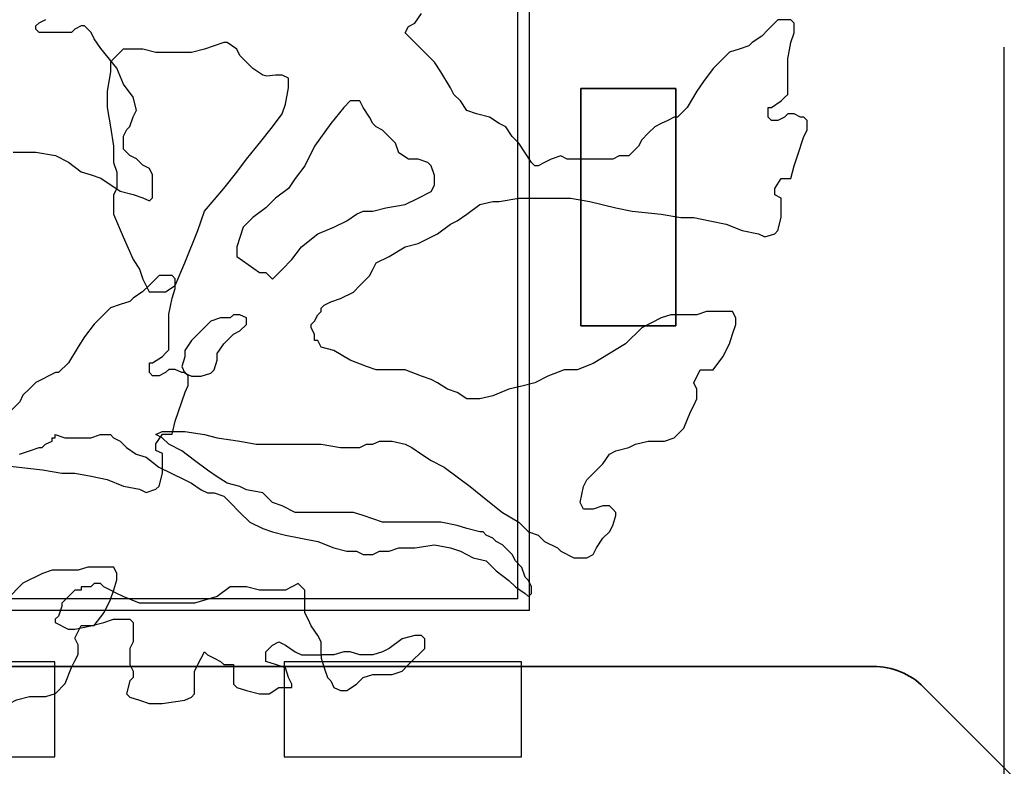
# Model space of a CAD drawing. Extents: x 4743276 to 9726129, y -4307434 to -1665362.
# Tile 88 of 121: x 4852170 to 4856319, y -1806662 to -1803515. Entities that reach past the tile are written whole.
import ezdxf

# ---------------------------------------------------------------- set-up
doc = ezdxf.new("R2010")
doc.units = 0
doc.header["$MEASUREMENT"] = 0
doc.layers.get('0').update_dxf_attribs({"linetype": 'CONTINUOUS'})
doc.layers.get('Defpoints').update_dxf_attribs({"color": 61, "linetype": 'CONTINUOUS'})
for name, color, linetype in [('-_48_-', 76, 'CONTINUOUS'), ('siete', 6, 'CONTINUOUS'), ('TENKÁ', 7, 'CONTINUOUS'), ('ZARIADENIE', 47, 'CONTINUOUS'), ('ZARIADOVACIE', 144, 'CONTINUOUS')]:
    doc.layers.add(name, color=color, linetype=linetype)
doc.styles.add('Style-Arial', font='arial.ttf')
doc.dimstyles.new('STANDARD 200', dxfattribs={"dimtxt": 600, "dimasz": 700, "dimexe": 10, "dimexo": 200, "dimgap": 100, "dimtad": 1, "dimdsep": 46, "dimlunit": 6, "dimtxsty": 'Style-Arial', "dimblk": 'ARCHTICK', "dimblk1": 'OBLIQUE', "dimblk2": 'ARCHTICK', "dimcen": 2.5, "dimse1": 1, "dimse2": 1, "dimadec": 0, "dimazin": 0, "dimtfac": 1, "dimtmove": 1, "dimatfit": 3, "dimldrblk": 'OBLIQUE', "dimfxl": 1, "dimtolj": 1, "dimtzin": 0, "dimarcsym": 0})

# ---------------------------------------------------------------- blocks, each defined once
blk = doc.blocks.new('St4f')
at = {"linetype": 'Continuous'}
for p, q in [((1975.5, 1327), (1989.1, 1340.7)), ((1989.1, 1340.7), (2016.4, 1354.3)), ((1975.5, 1313.4), (1975.5, 1327)), ((1989.1, 1299.7), (1975.5, 1313.4)), ((2030.1, 1299.7), (1989.1, 1299.7)), ((2084.7, 1299.7), (2030.1, 1299.7)), ((2125.6, 1299.7), (2084.7, 1299.7)), ((2139.3, 1313.4), (2125.6, 1299.7)), ((2166.6, 1327), (2139.3, 1313.4)), ((2180.3, 1327), (2166.6, 1327)), ((2193.9, 1313.4), (2180.3, 1327)), ((2207.6, 1299.7), (2193.9, 1313.4)), ((2221.2, 1272.4), (2207.6, 1299.7)), ((2248.5, 1231.4), (2221.2, 1272.4)), ((2316.8, 1149.5), (2248.5, 1231.4)), ((2344.1, 1081.2), (2316.8, 1149.5)), ((2385.1, 1026.6), (2344.1, 1081.2)), ((2398.7, 972), (2385.1, 1026.6)), ((2385.1, 944.7), (2398.7, 972)), ((2371.4, 903.7), (2385.1, 944.7)), ((2344.1, 862.8), (2357.8, 890.1)), ((2357.8, 890.1), (2371.4, 903.7)), ((2344.1, 849.1), (2344.1, 862.8)), ((2344.1, 835.5), (2344.1, 849.1)), ((2344.1, 808.2), (2344.1, 835.5)), ((1879.9, 794.5), (1920.8, 794.5)), ((1920.8, 794.5), (1975.5, 794.5)), ((1975.5, 794.5), (2057.4, 780.8)), ((2371.4, 780.8), (2344.1, 808.2)), ((2057.4, 780.8), (2112, 753.5)), ((2112, 753.5), (2166.6, 712.6)), ((2398.7, 767.2), (2371.4, 780.8)), ((2426, 739.9), (2398.7, 767.2)), ((2166.6, 712.6), (2207.6, 698.9)), ((2453.3, 726.2), (2426, 739.9)), ((2467, 698.9), (2453.3, 726.2)), ((2207.6, 698.9), (2248.5, 685.3)), ((2248.5, 685.3), (2330.5, 630.7)), ((2467, 671.6), (2467, 698.9)), ((2467, 630.7), (2467, 671.6)), ((2330.5, 630.7), (2385.1, 617)), ((2467, 617), (2467, 630.7)), ((2385.1, 617), (2426, 603.3)), ((2426, 603.3), (2453.3, 589.7)), ((2453.3, 589.7), (2467, 603.3)), ((2467, 603.3), (2467, 617)), ((965.1, 262), (992.4, 303)), ((937.8, 248.3), (965.1, 262)), ((2494.3, 275.7), (2453.3, 234.7)), ((2521.6, 275.7), (2494.3, 275.7)), ((2548.9, 275.7), (2521.6, 275.7)), ((2562.6, 262), (2548.9, 275.7)), ((2562.6, 221), (2562.6, 262)), ((924.1, 221), (937.8, 248.3)), ((937.8, 207.4), (924.1, 221)), ((2453.3, 234.7), (2426, 207.4)), ((2548.9, 180.1), (2562.6, 221)), ((118.5, 166.2), (77.6, 152.6)), ((159.5, 179.9), (118.5, 166.2)), ((173.1, 179.9), (159.5, 179.9)), ((214.1, 152.6), (173.1, 179.9)), ((951.4, 193.7), (937.8, 207.4)), ((965.1, 180.1), (951.4, 193.7)), ((992.4, 152.8), (965.1, 180.1)), ((2371.4, 166.4), (2330.5, 152.8)), ((2385.1, 180.1), (2371.4, 166.4)), ((2426, 207.4), (2385.1, 180.1)), ((2535.3, 111.8), (2548.9, 180.1)), ((-263.8, 152.6), (-304.8, 111.6)), ((-236.5, 152.6), (-263.8, 152.6)), ((-181.9, 152.6), (-236.5, 152.6)), ((-127.3, 138.9), (-181.9, 152.6)), ((-72.6, 138.9), (-127.3, 138.9)), ((22.9, 138.9), (-72.6, 138.9)), ((77.6, 152.6), (22.9, 138.9)), ((227.7, 125.3), (214.1, 152.6)), ((255.1, 98), (227.7, 125.3)), ((1047, 98.1), (992.4, 152.8)), ((2289.5, 139.1), (2262.2, 111.8)), ((2330.5, 152.8), (2289.5, 139.1)), ((-304.8, 111.6), (-318.4, 98)), ((-318.4, 98), (-318.4, 57)), ((282.4, 70.7), (255.1, 98)), ((1074.3, 57.2), (1047, 98.1)), ((2262.2, 111.8), (2221.2, 70.8)), ((2535.3, 57.2), (2535.3, 111.8)), ((-318.4, 57), (-332.1, -24.8)), ((323.3, 43.4), (282.4, 70.7)), ((340.2, 38), (323.3, 43.4)), ((377.9, 43.4), (340.2, 38)), ((405.2, 43.4), (377.9, 43.4)), ((432.6, 29.8), (405.2, 43.4)), ((1115.3, -11.1), (1074.3, 57.2)), ((2221.2, 70.8), (2180.3, 16.2)), ((2535.3, 16.2), (2535.3, 57.2)), ((340.2, 38), (340.2, 38)), ((340.2, 38), (340.2, 38)), ((340.2, 38), (340.2, 38)), ((340.2, 38), (340.2, 38)), ((340.2, 38), (340.2, 38)), ((340.2, 38), (340.2, 38)), ((340.2, 38), (340.2, 38)), ((340.2, 38), (340.2, 38)), ((340.2, 38), (340.2, 38)), ((340.2, 38), (340.2, 38)), ((432.6, 2.5), (432.6, 29.8)), ((432.6, -11.2), (432.6, 2.5)), ((2180.3, 16.2), (2153, -24.7)), ((2535.3, -11.1), (2535.3, 16.2)), ((-332.1, -24.8), (-332.1, -93.1)), ((418.9, -79.4), (432.6, -11.2)), ((1128.9, -38.4), (1115.3, -11.1)), ((1156.2, -65.7), (1128.9, -38.4)), ((2153, -24.7), (2112, -93)), ((2521.6, -52), (2535.3, -38.4)), ((2535.3, -38.4), (2535.3, -11.1)), ((405.2, -120.3), (418.9, -79.4)), ((692, -65.7), (664.7, -93)), ((719.3, -65.7), (692, -65.7)), ((732.9, -65.7), (719.3, -65.7)), ((746.6, -93), (732.9, -65.7)), ((1183.5, -106.7), (1156.2, -65.7)), ((2467, -93), (2508, -65.7)), ((2508, -65.7), (2521.6, -52)), ((-332.1, -93.1), (-318.4, -174.9)), ((364.3, -174.9), (405.2, -120.3)), ((664.7, -93), (610.1, -161.3)), ((773.9, -134), (746.6, -93)), ((1224.5, -120.3), (1183.5, -106.7)), ((1279.1, -134), (1224.5, -120.3)), ((2112, -93), (2071, -134)), ((2453.3, -134), (2453.3, -93)), ((2453.3, -93), (2467, -93)), ((2535.3, -120.3), (2521.6, -134)), ((2548.9, -120.3), (2535.3, -120.3)), ((2562.6, -120.3), (2548.9, -120.3)), ((2589.9, -134), (2562.6, -120.3)), ((610.1, -161.3), (541.8, -256.9)), ((787.6, -161.3), (773.9, -134)), ((801.2, -174.9), (787.6, -161.3)), ((1320.1, -161.3), (1279.1, -134)), ((1347.4, -174.9), (1320.1, -161.3)), ((2002.8, -161.3), (1975.5, -174.9)), ((2030.1, -147.6), (2002.8, -161.3)), ((2057.4, -134), (2030.1, -147.6)), ((2071, -134), (2057.4, -134)), ((2467, -147.6), (2453.3, -134)), ((2494.3, -147.6), (2467, -147.6)), ((2521.6, -134), (2494.3, -147.6)), ((2603.5, -134), (2589.9, -134)), ((2617.2, -147.6), (2603.5, -134)), ((2617.2, -188.6), (2617.2, -147.6)), ((-318.4, -174.9), (-304.8, -256.8)), ((309.7, -243.2), (364.3, -174.9)), ((828.5, -188.6), (801.2, -174.9)), ((883.1, -243.2), (828.5, -188.6)), ((1374.7, -215.9), (1347.4, -174.9)), ((1948.1, -202.2), (1920.8, -229.5)), ((1975.5, -174.9), (1948.1, -202.2)), ((2603.5, -215.9), (2617.2, -188.6)), ((255.1, -311.4), (309.7, -243.2)), ((896.8, -284.2), (883.1, -243.2)), ((1402, -243.2), (1374.7, -215.9)), ((1456.6, -325.1), (1402, -243.2)), ((1920.8, -229.5), (1907.2, -256.9)), ((2576.2, -297.8), (2603.5, -215.9)), ((-304.8, -256.8), (-304.8, -325)), ((541.8, -256.9), (500.8, -338.8)), ((937.8, -311.5), (896.8, -284.2)), ((1907.2, -256.9), (1866.2, -297.8)), ((-304.8, -325), (-291.1, -366)), ((214.1, -366), (255.1, -311.4)), ((978.7, -311.5), (937.8, -311.5)), ((1019.7, -325.1), (978.7, -311.5)), ((1033.3, -338.8), (1019.7, -325.1)), ((1470.3, -338.8), (1456.6, -325.1)), ((1511.2, -325.1), (1483.9, -338.8)), ((1538.5, -311.5), (1511.2, -325.1)), ((1579.5, -297.8), (1538.5, -311.5)), ((1606.8, -311.5), (1579.5, -297.8)), ((1661.4, -311.5), (1606.8, -311.5)), ((1702.4, -311.5), (1661.4, -311.5)), ((1743.3, -311.5), (1702.4, -311.5)), ((1798, -311.5), (1743.3, -311.5)), ((1825.3, -297.8), (1798, -311.5)), ((1866.2, -297.8), (1825.3, -297.8)), ((2562.6, -338.8), (2576.2, -297.8)), ((-291.1, -366), (-291.1, -420.6)), ((159.5, -434.2), (214.1, -366)), ((500.8, -338.8), (459.9, -393.4)), ((1047, -379.7), (1033.3, -338.8)), ((1483.9, -338.8), (1470.3, -338.8)), ((2548.9, -393.4), (2562.6, -338.8)), ((459.9, -393.4), (432.6, -434.4)), ((1047, -420.7), (1047, -379.7)), ((2480.7, -434.4), (2508, -393.4)), ((2508, -393.4), (2535.3, -393.4)), ((2535.3, -393.4), (2548.9, -393.4)), ((-291.1, -434.2), (-304.8, -461.5)), ((-291.1, -420.6), (-291.1, -434.2)), ((77.6, -529.7), (159.5, -434.2)), ((432.6, -434.4), (377.9, -475.3)), ((978.7, -475.3), (1033.3, -448)), ((1033.3, -448), (1047, -420.7)), ((2480.7, -461.7), (2480.7, -434.4)), ((-304.8, -461.5), (-304.8, -516.1)), ((377.9, -475.3), (337, -516.3)), ((924.1, -502.6), (978.7, -475.3)), ((1238.1, -502.6), (1292.8, -489)), ((1292.8, -489), (1320.1, -489)), ((1320.1, -489), (1402, -475.3)), ((1402, -475.3), (1470.3, -475.3)), ((1470.3, -475.3), (1538.5, -475.3)), ((1538.5, -475.3), (1620.4, -475.3)), ((1620.4, -475.3), (1702.4, -489)), ((1702.4, -489), (1811.6, -516.3)), ((2508, -475.3), (2480.7, -461.7)), ((2508, -502.6), (2508, -475.3)), ((-304.8, -516.1), (-304.8, -543.4)), ((50.2, -611.6), (77.6, -529.7)), ((337, -516.3), (282.4, -557.2)), ((719.3, -543.6), (746.6, -529.9)), ((746.6, -529.9), (787.6, -529.9)), ((787.6, -529.9), (842.2, -516.3)), ((842.2, -516.3), (924.1, -502.6)), ((1183.5, -543.6), (1238.1, -502.6)), ((1811.6, -516.3), (1879.9, -529.9)), ((1879.9, -529.9), (2002.8, -543.6)), ((2508, -529.9), (2508, -502.6)), ((2508, -557.2), (2508, -529.9)), ((-304.8, -543.4), (-263.8, -638.9)), ((282.4, -557.2), (241.4, -598.2)), ((623.7, -598.2), (678.3, -570.9)), ((678.3, -570.9), (719.3, -543.6)), ((1115.3, -584.5), (1142.6, -570.9)), ((1142.6, -570.9), (1183.5, -543.6)), ((2002.8, -543.6), (2084.7, -557.2)), ((2084.7, -557.2), (2139.3, -557.2)), ((2139.3, -557.2), (2207.6, -570.9)), ((2207.6, -570.9), (2275.8, -584.5)), ((2494.3, -611.9), (2508, -557.2)), ((-4.4, -748), (50.2, -611.6)), ((241.4, -598.2), (214.1, -680.1)), ((555.4, -625.5), (623.7, -598.2)), ((1060.6, -625.5), (1115.3, -584.5)), ((2275.8, -584.5), (2344.1, -611.9)), ((2344.1, -611.9), (2412.4, -625.5)), ((2480.7, -625.5), (2494.3, -611.9)), ((-263.8, -638.9), (-222.8, -734.4)), ((487.2, -680.1), (555.4, -625.5)), ((978.7, -666.5), (1060.6, -625.5)), ((2412.4, -625.5), (2439.7, -639.2)), ((2439.7, -639.2), (2480.7, -625.5)), ((214.1, -680.1), (214.1, -721.1)), ((446.2, -734.7), (487.2, -680.1)), ((855.8, -721.1), (924.1, -680.1)), ((924.1, -680.1), (978.7, -666.5)), ((-222.8, -734.4), (-195.5, -775.3)), ((214.1, -721.1), (309.7, -789.4)), ((405.2, -775.7), (446.2, -734.7)), ((801.2, -748.4), (855.8, -721.1)), ((-195.5, -775.3), (-181.9, -816.3)), ((-45.3, -843.6), (-4.4, -748)), ((364.3, -816.7), (405.2, -775.7)), ((773.9, -803), (787.6, -775.7)), ((787.6, -775.7), (801.2, -748.4)), ((-181.9, -816.3), (-154.6, -870.9)), ((309.7, -789.4), (337, -789.4)), ((337, -789.4), (350.6, -803)), ((350.6, -803), (364.3, -816.7)), ((732.9, -844), (773.9, -803)), ((-154.6, -870.9), (-140.9, -870.9)), ((-140.9, -870.9), (-86.3, -870.9)), ((-86.3, -870.9), (-45.3, -843.6)), ((705.6, -871.3), (732.9, -844)), ((582.7, -925.9), (610.1, -912.2)), ((610.1, -912.2), (651, -898.6)), ((651, -898.6), (705.6, -871.3)), ((555.4, -966.9), (569.1, -953.2)), ((569.1, -939.6), (582.7, -925.9)), ((569.1, -953.2), (569.1, -939.6)), ((2193.9, -953.2), (2153, -966.9)), ((2262.2, -953.2), (2193.9, -953.2)), ((2303.2, -953.2), (2262.2, -953.2)), ((2316.8, -980.5), (2303.2, -953.2)), ((104.9, -994.2), (63.9, -1035.1)), ((145.8, -980.5), (104.9, -994.2)), ((186.8, -980.5), (145.8, -980.5)), ((200.4, -966.9), (186.8, -980.5)), ((227.7, -966.9), (200.4, -966.9)), ((255.1, -980.5), (227.7, -966.9)), ((255.1, -994.2), (255.1, -980.5)), ((255.1, -1007.8), (255.1, -994.2)), ((528.1, -1007.8), (541.8, -994.2)), ((541.8, -994.2), (555.4, -966.9)), ((2002.8, -980.5), (1920.8, -1021.5)), ((2043.7, -966.9), (2002.8, -980.5)), ((2098.3, -966.9), (2043.7, -966.9)), ((2153, -966.9), (2098.3, -966.9)), ((2316.8, -1007.8), (2316.8, -980.5)), ((63.9, -1035.1), (22.9, -1076.1)), ((200.4, -1048.8), (227.7, -1035.1)), ((227.7, -1035.1), (255.1, -1007.8)), ((528.1, -1021.5), (528.1, -1007.8)), ((541.8, -1048.8), (528.1, -1021.5)), ((1920.8, -1021.5), (1852.6, -1089.7)), ((2303.2, -1048.8), (2316.8, -1007.8)), ((22.9, -1076.1), (-4.4, -1117.1)), ((159.5, -1089.7), (200.4, -1048.8)), ((541.8, -1062.4), (541.8, -1048.8)), ((541.8, -1076.1), (541.8, -1062.4)), ((555.4, -1076.1), (541.8, -1076.1)), ((569.1, -1103.4), (555.4, -1076.1)), ((2289.5, -1089.7), (2303.2, -1048.8)), ((-4.4, -1117.1), (-4.4, -1144.4)), ((132.2, -1130.7), (159.5, -1089.7)), ((623.7, -1117.1), (569.1, -1103.4)), ((692, -1158), (623.7, -1117.1)), ((1852.6, -1089.7), (1716, -1171.7)), ((2262.2, -1144.4), (2289.5, -1089.7)), ((-4.4, -1144.4), (-18, -1185.3)), ((118.5, -1199), (132.2, -1158)), ((132.2, -1158), (132.2, -1130.7)), ((760.3, -1185.3), (692, -1158)), ((2221.2, -1199), (2262.2, -1144.4)), ((-18, -1185.3), (-4.4, -1212.6)), ((104.9, -1212.6), (118.5, -1199)), ((801.2, -1199), (760.3, -1185.3)), ((869.5, -1199), (801.2, -1199)), ((924.1, -1199), (869.5, -1199)), ((992.4, -1226.3), (924.1, -1199)), ((1593.1, -1199), (1524.9, -1226.3)), ((1647.8, -1199), (1593.1, -1199)), ((1716, -1171.7), (1647.8, -1199)), ((2139.3, -1253.6), (2166.6, -1199)), ((2166.6, -1199), (2180.3, -1199)), ((2180.3, -1199), (2221.2, -1199)), ((-4.4, -1212.6), (22.9, -1226.3)), ((22.9, -1226.3), (50.2, -1226.3)), ((50.2, -1226.3), (63.9, -1226.3)), ((63.9, -1226.3), (104.9, -1212.6)), ((1033.3, -1239.9), (992.4, -1226.3)), ((1060.6, -1253.6), (1033.3, -1239.9)), ((1524.9, -1226.3), (1470.3, -1253.6)), ((1101.6, -1280.9), (1060.6, -1253.6)), ((1142.6, -1294.6), (1101.6, -1280.9)), ((1361, -1280.9), (1292.8, -1308.2)), ((1415.6, -1267.2), (1361, -1280.9)), ((1470.3, -1253.6), (1415.6, -1267.2)), ((2153, -1280.9), (2139.3, -1253.6)), ((2153, -1321.9), (2153, -1280.9)), ((1183.5, -1321.9), (1142.6, -1294.6)), ((1238.1, -1321.9), (1183.5, -1321.9)), ((1292.8, -1308.2), (1238.1, -1321.9)), ((2139.3, -1349.2), (2153, -1321.9)), ((2125.6, -1376.5), (2139.3, -1349.2)), ((2098.3, -1444.7), (2125.6, -1376.5)), ((2057.4, -1485.7), (2098.3, -1444.7)), ((-564.2, -1499.4), (-564.2, -1485.7)), ((-564.2, -1485.7), (-550.5, -1485.7)), ((-550.5, -1485.7), (-550.5, -1472.1)), ((-550.5, -1472.1), (-509.6, -1485.7)), ((-509.6, -1485.7), (-454.9, -1485.7)), ((-454.9, -1485.7), (-400.3, -1485.7)), ((-400.3, -1485.7), (-359.4, -1472.1)), ((-359.4, -1472.1), (-345.7, -1472.1)), ((-345.7, -1472.1), (-318.4, -1472.1)), ((-318.4, -1472.1), (-304.8, -1485.7)), ((-304.8, -1485.7), (-277.4, -1499.4)), ((-127.3, -1472.1), (-99.9, -1458.4)), ((-99.9, -1485.7), (-127.3, -1472.1)), ((-99.9, -1458.4), (-72.6, -1458.4)), ((-72.6, -1513), (-99.9, -1485.7)), ((-72.6, -1458.4), (-4.4, -1458.4)), ((-4.4, -1458.4), (77.6, -1472.1)), ((77.6, -1472.1), (132.2, -1485.7)), ((132.2, -1485.7), (227.7, -1499.4)), ((2016.4, -1499.4), (2057.4, -1485.7)), ((-659.8, -1540.3), (-618.8, -1526.7)), ((-618.8, -1526.7), (-605.1, -1526.7)), ((-605.1, -1526.7), (-591.5, -1513)), ((-591.5, -1513), (-564.2, -1499.4)), ((-277.4, -1499.4), (-250.1, -1526.7)), ((-250.1, -1526.7), (-209.2, -1554)), ((-18, -1540.3), (-72.6, -1513)), ((227.7, -1499.4), (296, -1513)), ((296, -1513), (364.3, -1513)), ((364.3, -1513), (446.2, -1513)), ((446.2, -1513), (569.1, -1513)), ((569.1, -1513), (651, -1526.7)), ((651, -1526.7), (719.3, -1526.7)), ((719.3, -1526.7), (732.9, -1526.7)), ((732.9, -1526.7), (760.3, -1513)), ((760.3, -1513), (787.6, -1513)), ((787.6, -1513), (814.9, -1499.4)), ((814.9, -1499.4), (842.2, -1499.4)), ((842.2, -1499.4), (869.5, -1499.4)), ((869.5, -1499.4), (924.1, -1513)), ((924.1, -1513), (951.4, -1526.7)), ((951.4, -1526.7), (992.4, -1554)), ((1811.6, -1540.3), (1866.2, -1526.7)), ((1866.2, -1526.7), (1893.5, -1513)), ((1893.5, -1513), (1948.1, -1499.4)), ((1948.1, -1499.4), (1989.1, -1499.4)), ((1989.1, -1499.4), (2016.4, -1499.4)), ((-700.7, -1554), (-659.8, -1540.3)), ((-209.2, -1554), (-168.2, -1567.6)), ((-168.2, -1567.6), (-113.6, -1608.6)), ((36.6, -1581.3), (-18, -1540.3)), ((992.4, -1554), (1033.3, -1581.3)), ((1757, -1594.9), (1784.3, -1554)), ((1784.3, -1554), (1811.6, -1540.3)), ((-113.6, -1608.6), (-59, -1635.9)), ((91.2, -1622.2), (36.6, -1581.3)), ((1033.3, -1581.3), (1087.9, -1608.6)), ((1087.9, -1608.6), (1142.6, -1649.6)), ((1688.7, -1663.2), (1757, -1594.9)), ((-59, -1635.9), (-4.4, -1663.2)), ((132.2, -1649.6), (91.2, -1622.2)), ((173.1, -1676.9), (132.2, -1649.6)), ((1142.6, -1649.6), (1197.2, -1690.5)), ((-4.4, -1663.2), (22.9, -1676.9)), ((22.9, -1676.9), (63.9, -1704.2)), ((227.7, -1690.5), (173.1, -1676.9)), ((255.1, -1704.2), (227.7, -1690.5)), ((1197.2, -1690.5), (1265.4, -1745.1)), ((1661.4, -1758.8), (1675.1, -1690.5)), ((1675.1, -1690.5), (1688.7, -1663.2)), ((63.9, -1704.2), (91.2, -1717.8)), ((91.2, -1717.8), (118.5, -1717.8)), ((118.5, -1717.8), (159.5, -1731.5)), ((159.5, -1731.5), (186.8, -1758.8)), ((323.3, -1717.8), (255.1, -1704.2)), ((364.3, -1758.8), (323.3, -1717.8)), ((186.8, -1758.8), (227.7, -1799.8)), ((405.2, -1772.4), (364.3, -1758.8)), ((459.9, -1799.8), (405.2, -1772.4)), ((1265.4, -1745.1), (1333.7, -1799.8)), ((1675.1, -1786.1), (1661.4, -1758.8)), ((1757, -1772.4), (1716, -1786.1)), ((1784.3, -1772.4), (1757, -1772.4)), ((1798, -1786.1), (1784.3, -1772.4)), ((227.7, -1799.8), (268.7, -1840.7)), ((514.5, -1799.8), (459.9, -1799.8)), ((555.4, -1799.8), (514.5, -1799.8)), ((610.1, -1799.8), (555.4, -1799.8)), ((651, -1799.8), (610.1, -1799.8)), ((705.6, -1799.8), (651, -1799.8)), ((746.6, -1813.4), (705.6, -1799.8)), ((787.6, -1827.1), (746.6, -1813.4)), ((1333.7, -1799.8), (1402, -1840.7)), ((1702.4, -1786.1), (1675.1, -1786.1)), ((1716, -1786.1), (1702.4, -1786.1)), ((1811.6, -1799.8), (1798, -1786.1)), ((1798, -1854.4), (1811.6, -1813.4)), ((1811.6, -1813.4), (1811.6, -1799.8)), ((268.7, -1840.7), (323.3, -1868)), ((828.5, -1840.7), (787.6, -1827.1)), ((869.5, -1840.7), (828.5, -1840.7)), ((924.1, -1840.7), (869.5, -1840.7)), ((951.4, -1840.7), (924.1, -1840.7)), ((1019.7, -1840.7), (951.4, -1840.7)), ((1074.3, -1840.7), (1019.7, -1840.7)), ((1142.6, -1854.4), (1074.3, -1840.7)), ((1183.5, -1868), (1142.6, -1854.4)), ((1402, -1840.7), (1442.9, -1881.7)), ((1784.3, -1881.7), (1798, -1854.4)), ((323.3, -1868), (364.3, -1881.7)), ((364.3, -1881.7), (418.9, -1895.3)), ((418.9, -1895.3), (555.4, -1922.6)), ((1238.1, -1881.7), (1183.5, -1868)), ((1251.8, -1881.7), (1238.1, -1881.7)), ((1265.4, -1895.3), (1251.8, -1881.7)), ((1292.8, -1909), (1265.4, -1895.3)), ((1442.9, -1881.7), (1483.9, -1895.3)), ((1483.9, -1895.3), (1511.2, -1922.6)), ((1757, -1909), (1784.3, -1881.7)), ((555.4, -1922.6), (623.7, -1949.9)), ((965.1, -1949.9), (1047, -1936.3)), ((1047, -1936.3), (1115.3, -1949.9)), ((1306.4, -1922.6), (1292.8, -1909)), ((1333.7, -1936.3), (1306.4, -1922.6)), ((1361, -1963.6), (1333.7, -1936.3)), ((1511.2, -1922.6), (1565.8, -1949.9)), ((1729.7, -1949.9), (1757, -1909)), ((623.7, -1949.9), (678.3, -1963.6)), ((678.3, -1963.6), (719.3, -1963.6)), ((719.3, -1963.6), (746.6, -1977.3)), ((746.6, -1977.3), (760.3, -1977.3)), ((760.3, -1977.3), (773.9, -1977.3)), ((773.9, -1977.3), (787.6, -1977.3)), ((787.6, -1977.3), (814.9, -1963.6)), ((814.9, -1963.6), (855.8, -1963.6)), ((855.8, -1963.6), (896.8, -1949.9)), ((896.8, -1949.9), (924.1, -1949.9)), ((924.1, -1949.9), (965.1, -1949.9)), ((1115.3, -1949.9), (1156.2, -1963.6)), ((1156.2, -1963.6), (1210.8, -1990.9)), ((1210.8, -1990.9), (1265.4, -2004.6)), ((1374.7, -1977.3), (1361, -1963.6)), ((1388.3, -2004.6), (1374.7, -1977.3)), ((1565.8, -1949.9), (1579.5, -1963.6)), ((1579.5, -1963.6), (1634.1, -1990.9)), ((1634.1, -1990.9), (1647.8, -1990.9)), ((1647.8, -1990.9), (1661.4, -1990.9)), ((1661.4, -1990.9), (1688.7, -1990.9)), ((1688.7, -1990.9), (1716, -1977.3)), ((1716, -1977.3), (1729.7, -1949.9)), ((1265.4, -2004.6), (1306.4, -2045.5)), ((1415.6, -2031.9), (1388.3, -2004.6)), ((1429.3, -2072.8), (1415.6, -2031.9)), ((1306.4, -2045.5), (1361, -2086.5)), ((1442.9, -2086.5), (1429.3, -2072.8)), ((-441.3, -2113.8), (-441.3, -2127.4)), ((-400.3, -2113.8), (-441.3, -2113.8)), ((-386.7, -2100.1), (-400.3, -2113.8)), ((-373, -2100.1), (-386.7, -2100.1)), ((-359.4, -2100.1), (-373, -2100.1)), ((-345.7, -2113.8), (-359.4, -2100.1)), ((-318.4, -2127.4), (-345.7, -2113.8)), ((186.8, -2113.8), (132.2, -2154.8)), ((214.1, -2113.8), (186.8, -2113.8)), ((255.1, -2113.8), (214.1, -2113.8)), ((309.7, -2127.4), (255.1, -2113.8)), ((446.2, -2113.8), (418.9, -2127.4)), ((473.5, -2100.1), (446.2, -2113.8)), ((500.8, -2127.4), (473.5, -2100.1)), ((1361, -2086.5), (1388.3, -2113.8)), ((1388.3, -2113.8), (1429.3, -2141.1)), ((1456.6, -2113.8), (1442.9, -2086.5)), ((1456.6, -2141.1), (1456.6, -2113.8)), ((-468.6, -2127.4), (-523.2, -2182.1)), ((-454.9, -2127.4), (-468.6, -2127.4)), ((-441.3, -2127.4), (-454.9, -2127.4)), ((-291.1, -2141.1), (-318.4, -2127.4)), ((-263.8, -2154.8), (-291.1, -2141.1)), ((-195.5, -2182.1), (-263.8, -2154.8)), ((132.2, -2154.8), (36.6, -2182.1)), ((337, -2127.4), (309.7, -2127.4)), ((377.9, -2127.4), (337, -2127.4)), ((418.9, -2127.4), (377.9, -2127.4)), ((500.8, -2154.8), (500.8, -2127.4)), ((500.8, -2168.4), (500.8, -2154.8)), ((1429.3, -2141.1), (1442.9, -2154.8)), ((1442.9, -2154.8), (1456.6, -2141.1)), ((-523.2, -2195.7), (-536.9, -2236.7)), ((-523.2, -2182.1), (-523.2, -2195.7)), ((-72.6, -2182.1), (-195.5, -2182.1)), ((36.6, -2182.1), (-72.6, -2182.1)), ((500.8, -2209.4), (500.8, -2168.4)), ((-536.9, -2236.7), (-550.5, -2250.3)), ((500.8, -2223), (500.8, -2209.4)), ((514.5, -2250.3), (500.8, -2223)), ((-550.5, -2250.3), (-550.5, -2264)), ((-550.5, -2264), (-495.9, -2291.3)), ((-468.6, -2291.3), (-400.3, -2277.6)), ((-400.3, -2277.6), (-345.7, -2264)), ((-345.7, -2264), (-304.8, -2250.3)), ((-304.8, -2250.3), (-263.8, -2250.3)), ((-263.8, -2250.3), (-236.5, -2250.3)), ((-236.5, -2250.3), (-222.8, -2264)), ((-222.8, -2264), (-222.8, -2291.3)), ((528.1, -2277.6), (514.5, -2250.3)), ((555.4, -2318.6), (528.1, -2277.6)), ((-495.9, -2291.3), (-468.6, -2291.3)), ((-222.8, -2291.3), (-222.8, -2304.9)), ((-222.8, -2304.9), (-222.8, -2332.3)), ((569.1, -2345.9), (555.4, -2318.6)), ((965.1, -2318.6), (910.4, -2332.3)), ((992.4, -2318.6), (965.1, -2318.6)), ((1006, -2332.3), (992.4, -2318.6)), ((-222.8, -2345.9), (-236.5, -2373.2)), ((-222.8, -2332.3), (-222.8, -2345.9)), ((337, -2386.9), (364.3, -2359.6)), ((364.3, -2359.6), (391.6, -2345.9)), ((391.6, -2345.9), (418.9, -2359.6)), ((418.9, -2359.6), (459.9, -2386.9)), ((569.1, -2386.9), (569.1, -2345.9)), ((910.4, -2332.3), (855.8, -2373.2)), ((1006, -2359.6), (1006, -2332.3)), ((1006, -2373.2), (1006, -2359.6)), ((-236.5, -2373.2), (-236.5, -2414.2)), ((63.9, -2414.2), (77.6, -2386.9)), ((77.6, -2386.9), (91.2, -2400.5)), ((91.2, -2400.5), (118.5, -2414.2)), ((337, -2414.2), (337, -2386.9)), ((459.9, -2386.9), (487.2, -2400.5)), ((487.2, -2400.5), (528.1, -2400.5)), ((528.1, -2400.5), (555.4, -2400.5)), ((555.4, -2400.5), (569.1, -2400.5)), ((569.1, -2400.5), (569.1, -2386.9)), ((569.1, -2400.5), (569.1, -2414.2)), ((582.7, -2400.5), (569.1, -2400.5)), ((623.7, -2400.5), (582.7, -2400.5)), ((664.7, -2386.9), (623.7, -2400.5)), ((692, -2386.9), (664.7, -2386.9)), ((732.9, -2400.5), (692, -2386.9)), ((787.6, -2400.5), (732.9, -2400.5)), ((828.5, -2386.9), (787.6, -2400.5)), ((855.8, -2373.2), (828.5, -2386.9)), ((937.8, -2441.5), (1006, -2373.2)), ((-236.5, -2414.2), (-236.5, -2441.5)), ((-236.5, -2441.5), (-222.8, -2468.8)), ((36.6, -2468.8), (63.9, -2414.2)), ((118.5, -2414.2), (145.8, -2427.8)), ((145.8, -2427.8), (159.5, -2441.5)), ((159.5, -2441.5), (186.8, -2441.5)), ((186.8, -2441.5), (200.4, -2441.5)), ((200.4, -2441.5), (200.4, -2455.1)), ((337, -2427.8), (337, -2414.2)), ((377.9, -2441.5), (337, -2427.8)), ((418.9, -2455.1), (377.9, -2441.5)), ((569.1, -2414.2), (582.7, -2455.1)), ((910.4, -2468.8), (937.8, -2441.5)), ((-222.8, -2468.8), (-222.8, -2496.1)), ((36.6, -2496.1), (36.6, -2468.8)), ((200.4, -2455.1), (200.4, -2468.8)), ((200.4, -2468.8), (200.4, -2509.8)), ((432.6, -2496.1), (418.9, -2455.1)), ((582.7, -2455.1), (596.4, -2496.1)), ((746.6, -2496.1), (787.6, -2482.4)), ((787.6, -2482.4), (828.5, -2482.4)), ((828.5, -2482.4), (869.5, -2482.4)), ((869.5, -2482.4), (910.4, -2468.8)), ((-236.5, -2509.8), (-250.1, -2564.4)), ((-222.8, -2496.1), (-236.5, -2509.8)), ((36.6, -2537.1), (36.6, -2496.1)), ((200.4, -2509.8), (200.4, -2523.4)), ((200.4, -2523.4), (214.1, -2537.1)), ((446.2, -2523.4), (432.6, -2496.1)), ((446.2, -2537.1), (446.2, -2523.4)), ((596.4, -2496.1), (610.1, -2509.8)), ((610.1, -2509.8), (623.7, -2537.1)), ((678.3, -2550.7), (719.3, -2523.4)), ((719.3, -2523.4), (746.6, -2496.1)), ((-250.1, -2564.4), (-236.5, -2578)), ((22.9, -2578), (36.6, -2564.4)), ((36.6, -2564.4), (36.6, -2537.1)), ((214.1, -2537.1), (255.1, -2550.7)), ((255.1, -2550.7), (309.7, -2564.4)), ((309.7, -2564.4), (350.6, -2564.4)), ((350.6, -2564.4), (391.6, -2537.1)), ((391.6, -2537.1), (432.6, -2537.1)), ((432.6, -2537.1), (446.2, -2537.1)), ((623.7, -2537.1), (651, -2550.7)), ((651, -2550.7), (678.3, -2550.7)), ((-236.5, -2578), (-195.5, -2591.7)), ((-195.5, -2591.7), (-154.6, -2605.3)), ((-154.6, -2605.3), (-99.9, -2605.3)), ((-99.9, -2605.3), (-4.4, -2591.7)), ((-4.4, -2591.7), (22.9, -2578))]:
    blk.add_line(p, q, dxfattribs=at)
blk = doc.blocks.new('_ArchTick')
at = {"color": 0, "linetype": 'ByBlock', "const_width": 0.15}
blk.add_lwpolyline([(-0.5, -0.5), (0.5, 0.5)], dxfattribs=at)
blk = doc.blocks.new('*D41314')
at = {"layer": 'Defpoints', "color": 0}
for p in [(4835323.8, -1805800.5), (4868313.8, -1805800.5), (4835323.8, -1811458.5)]:
    blk.add_point(p, dxfattribs=at)
at = {"layer": 'ZARIADOVACIE', "color": 0, "lineweight": -2}
blk.add_line((4868313.8, -1811458.5), (4835323.8, -1811458.5), dxfattribs=at)
at = {"layer": 'ZARIADOVACIE', "color": 0, "linetype": 'ByBlock', "lineweight": -2, "xscale": 700, "yscale": 700, "zscale": 700, "rotation": 180}
blk.add_blockref('_ArchTick', (4835323.8, -1811458.5), dxfattribs=at)
at = {"layer": 'ZARIADOVACIE', "color": 0, "linetype": 'ByBlock', "lineweight": -2, "xscale": 700, "yscale": 700, "zscale": 700}
blk.add_blockref('_ArchTick', (4868313.8, -1811458.5), dxfattribs=at)
at = {"layer": 'ZARIADOVACIE', "color": 0, "insert": (4851818.8, -1811052), "char_height": 600, "attachment_point": 5, "style": 'Style-Arial'}
blk.add_mtext('\\A1;32ﾠ990', dxfattribs=at)
blk = doc.blocks.new('_OBLIQUE')
at = {"color": 0, "linetype": 'ByBlock'}
blk.add_line((-0.5, -0.5), (0.5, 0.5), dxfattribs=at)

msp = doc.modelspace()

# ---------------------------------------------------------------- linework, layer by layer
at = {"layer": '-_48_-'}
msp.add_lwpolyline([(4854935.122, -1804805.548), (4854935.122, -1803805.548), (4854535.122, -1803805.548), (4854535.122, -1804805.548)], close=True, dxfattribs=at)
at = {"layer": 'siete', "color": 55, "lineweight": 35, "ltscale": 0.8}
for p, q in [((4835323.799, -1806240.548), (4855766.894, -1806240.548)), ((4859693.139, -1810042.529), (4855979.026, -1806328.416))]:
    msp.add_line(p, q, dxfattribs=at)
msp.add_arc((4855766.894, -1806540.548), 300, 45, 90, dxfattribs=at)
at = {"layer": 'TENKÁ'}
for p, q in [((4854318.799, -1806005.548), (4854318.799, -1802605.548)), ((4854268.799, -1805955.548), (4854268.799, -1802655.548)), ((4856318.799, -1808005.548), (4856318.799, -1803630.548)), ((4854268.799, -1805955.548), (4849368.799, -1805955.548)), ((4854318.799, -1806005.548), (4849318.799, -1806005.548))]:
    msp.add_line(p, q, dxfattribs=at)
at = {"layer": 'ZARIADENIE'}
for points in [[(4854935.122, -1803805.548), (4854935.122, -1804805.548), (4854535.122, -1804805.548), (4854535.122, -1803805.548)], [(4851318.799, -1806621.872), (4852318.799, -1806621.872), (4852318.799, -1806221.872), (4851318.799, -1806221.872)], [(4853285.272, -1806621.872), (4854285.272, -1806621.872), (4854285.272, -1806221.872), (4853285.272, -1806221.872)]]:
    msp.add_lwpolyline(points, close=True, dxfattribs=at)

# ---------------------------------------------------------------- block references
at = {"layer": '-_48_-'}
for p in [(4852870.758, -1803791.836), (4850263.385, -1804868.7)]:
    msp.add_blockref('St4f', p, dxfattribs=at)

# ---------------------------------------------------------------- dimensions: what is measured, and where the dimension line sits
at = {"layer": 'ZARIADOVACIE', "color": 7}
dim = msp.add_linear_dim(base=(4835323.799, -1811458.5), p1=(4868313.799, -1805800.548), p2=(4835323.799, -1805800.548), dimstyle='STANDARD 200', override={"dimtxsty": 'Style-Arial', "dimldrblk": 'OBLIQUE'}, dxfattribs=at)
dim.commit()
dim.dimension.update_dxf_attribs({"geometry": '*D41314', "text_midpoint": (4851818.799, -1811051.952)})

doc.saveas('drawing.dxf')
